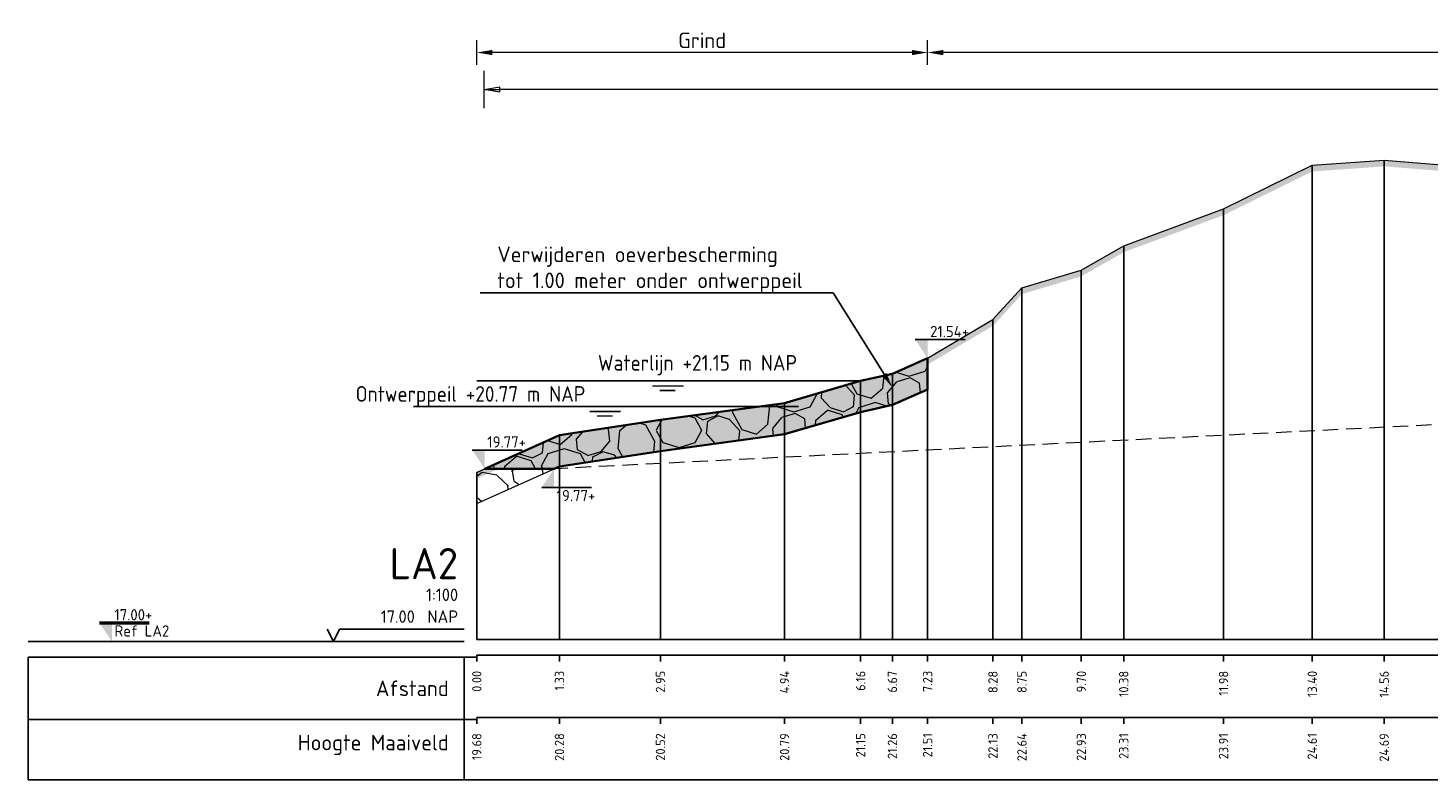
# Model space of a CAD drawing. Header units: metres. Extents: x 184077 to 190380, y 346696 to 349666.
# Tile 255 of 256: x 190117 to 190139, y 349282 to 349294. Entities that reach past the tile are written whole.
import ezdxf
from ezdxf import colors
from ezdxf.entities.mleader import LeaderData, LeaderLine
from ezdxf.enums import TextEntityAlignment as Align
from ezdxf.math import Vec2, Vec3

# ---------------------------------------------------------------- set-up
doc = ezdxf.new("R2010")
doc.units = ezdxf.units.M
doc.header["$PDMODE"] = 35
doc.header["$PDSIZE"] = 0.075
doc.linetypes.add('DASHED2', pattern=[0.375, 0.25, -0.125])
for name, color, linetype, lineweight in [('B-ME-GW-GROND-STEEN-A', 252, 'Continuous', 18), ('B-ME-OB-WATERLIJN-GD1', 150, 'Continuous', 25), ('N-WA-OB-BEKLEDING-STEEN-A', 22, 'Continuous', 13), ('profiel', 8, 'Continuous', 0), ('V-WE-OB-BEKLEDING_STORTSTEEN-G', 30, 'CONTINUOUS-V', 35), ('X-ME-AL-PROFIEL_HUIDIG MAAIVELD-GD', 252, 'Continuous', 0), ('X-XX-AL-DETAIL1-M', 7, 'Continuous', 18), ('X-XX-AL-PEILMAAT-SD', 7, 'Continuous', 25), ('X-XX-AL-T25-100', 7, 'Continuous', 25), ('X01-XX-AL-M', 7, 'Continuous', 18)]:
    doc.layers.add(name, color=color, linetype=linetype, lineweight=lineweight)
doc.layers.add('N-WE-OG-HULPLIJN-GD', color=50, linetype='Continuous', lineweight=50, plot=False)
doc.layers.add('TDNT----_profiel_txt', color=10, linetype='Continuous')
doc.layers.add('X-ME-AL-PROFIELRASTER-S', color=7, linetype='Continuous')
doc.layers.add('TOE-WE-OB-NATUUROEVER-O', color=7, linetype='Continuous', lineweight=18, true_color=0xedb868)
doc.layers.add('V-WE-VH-VERHARDING_BESTORTING-AD-100', color=7, linetype='Continuous', lineweight=18, true_color=0x93278f)
doc.styles.add('ENV-P', font='ISOCP.SHX')
doc.styles.add('NLCS-ISO', font='NLCS-ISO.ttf', dxfattribs={"height": 1.8})
doc.styles.add('NLCS-ISO-ANNOTATIVE-T18', font='NLCS-ISO.ttf', dxfattribs={"height": 1.8})
doc.styles.add('NLCS-ISO-M100-T25', font='NLCS-ISO.ttf', dxfattribs={"height": 0.25})
doc.linetypes.add('CONTINUOUS-V', pattern='A,3.5,[24,NLCS.SHX,S=0.5,R=0,X=0,Y=0],3.5', length=7)
doc.dimstyles.new('NLCS-M100-T25-PIJL_L2_H1', dxfattribs={"dimscale": 0.1, "dimtxt": 2.5, "dimasz": 2.5, "dimexe": 2, "dimexo": 2, "dimgap": 0.7, "dimtad": 1, "dimzin": 0, "dimdsep": 46, "dimtxsty": 'NLCS-ISO-M100-T25', "dimcen": 0, "dimdle": 2, "dimclrd": 256, "dimclre": 256, "dimclrt": 256, "dimadec": 1, "dimazin": 0, "dimtfac": 1, "dimtdec": 3, "dimtofl": 0, "dimtmove": 0, "dimatfit": 3, "dimfxl": 2, "dimfxlon": 1, "dimtfillclr": 256, "dimtolj": 1, "dimtzin": 0, "dimlwd": -1, "dimlwe": -1, "dimarcsym": 0})
doc.dimstyles.new('NLCS-M100-T25-PIJL_L3_H2', dxfattribs={"dimscale": 0.1, "dimtxt": 2.5, "dimasz": 2.5, "dimexe": 2, "dimexo": 2, "dimgap": 0.7, "dimtad": 1, "dimdec": 3, "dimzin": 0, "dimdsep": 46, "dimtxsty": 'NLCS-ISO-M100-T25', "dimcen": 0, "dimdle": 2, "dimclrd": 256, "dimclre": 256, "dimclrt": 256, "dimazin": 0, "dimtfac": 1, "dimtdec": 3, "dimtofl": 0, "dimtmove": 0, "dimatfit": 3, "dimfxl": 2, "dimfxlon": 1, "dimtfillclr": 256, "dimtolj": 1, "dimtzin": 0, "dimlwd": -1, "dimlwe": -1, "dimarcsym": 0})

# ---------------------------------------------------------------- blocks, each defined once
blk = doc.blocks.new('SAL-PROFIELRASTER-D')
at = {"color": 0, "linetype": 'ByBlock', "lineweight": -2, "flags": 128}
for points in [[(-2, 0), (-72, 0)], [(-24, 2), (-23, 0), (-22, 2), (-2, 2)], [(-72, -12.5), (-72, -2.5)], [(0, -2.5), (-72, -2.5)], [(-2, -12.5), (-2, -2.5)], [(0, -12.5), (-72, -12.5)]]:
    blk.add_lwpolyline(points, dxfattribs=at)
at = {"color": 0, "linetype": 'ByBlock', "lineweight": -2, "style": 'NLCS-ISO-ANNOTATIVE-T18'}
blk.add_text('NAP', height=2, dxfattribs=at).set_placement((-3, 3), align=Align.RIGHT)
blk.add_text('Afstand', height=2.5, dxfattribs=at).set_placement((-4.5, -7.5), align=Align.MIDDLE_RIGHT)
for tag, height, p in [('PROFIELNR', 5, (-3, 10)), ('SCHAAL', 2, (-3, 6.5)), ('NAP', 2, (-9.94, 3))]:
    blk.add_attdef(tag, text='', height=height, dxfattribs=at).set_placement(p, align=Align.RIGHT)
blk = doc.blocks.new('SAL-PROFIELRASTER_BALK_EIND1-D')
at = {"color": 0, "linetype": 'ByBlock', "lineweight": -2, "flags": 128}
for points in [[(0, 0), (1, 0)], [(0, -2.5), (1, -2.5)], [(0, -12.5), (1, -12.5)]]:
    blk.add_lwpolyline(points, dxfattribs=at)
blk = doc.blocks.new('SAL-PROFIELRASTER_BALK-D')
at = {"color": 0, "linetype": 'ByBlock', "lineweight": -2}
for p, q in [((-72, -12.5), (-72, -2.5)), ((-2, -2.5), (-2, -12.5)), ((0, -12.5), (-72, -12.5))]:
    blk.add_line(p, q, dxfattribs=at)
at = {"color": 0, "linetype": 'ByBlock', "lineweight": -2, "style": 'NLCS-ISO-ANNOTATIVE-T18'}
for tag, height, p in [('TITEL1', 2.5, (-4.5, -6.5)), ('TITEL2', 1.5, (-4.5, -9.5))]:
    blk.add_attdef(tag, text='', height=height, dxfattribs=at).set_placement(p, align=Align.MIDDLE_RIGHT)
blk = doc.blocks.new('SAL-PROFIELRASTER_BALK_EIND2-D')
at = {"color": 0, "linetype": 'ByBlock', "lineweight": -2}
blk.add_line((1, -12.5), (0, -12.5), dxfattribs=at)
blk = doc.blocks.new('SAL-PROFIELRASTER_BALK_DATA-D')
at = {"color": 0, "linetype": 'ByBlock', "lineweight": -2}
blk.add_lwpolyline([(0, -3.5), (0, -2.5)], dxfattribs=at)
at = {"color": 0, "linetype": 'ByBlock', "lineweight": -2, "style": 'NLCS-ISO-ANNOTATIVE-T18'}
blk.add_attdef('GETAL', text='', height=1.5, rotation=90, dxfattribs=at).set_placement((0.75, -5), align=Align.RIGHT)
blk = doc.blocks.new('SAL-PROFIELRASTER_AANHAAL-D')
at = {"color": 9, "linetype": 'ByBlock', "lineweight": -2, "flags": 128}
blk.add_lwpolyline([(0, 1), (0, 0)], dxfattribs=at)
blk = doc.blocks.new('*D12')
at = {"layer": 'Defpoints', "color": 0, "transparency": 16777216}
for p in [(190124.125, 349293.88), (190124.125, 349284.465), (190131.358, 349284.465)]:
    blk.add_point(p, dxfattribs=at)
at = {"layer": 'X-XX-AL-DETAIL1-M', "transparency": 16777216}
for p, q in [((190124.125, 349293.68), (190124.125, 349294.08)), ((190131.358, 349293.68), (190131.358, 349294.08)), ((190131.108, 349293.88), (190124.375, 349293.88))]:
    blk.add_line(p, q, dxfattribs=at)
for points in [[(190124.375, 349293.921), (190124.375, 349293.838), (190124.125, 349293.88)], [(190131.108, 349293.921), (190131.108, 349293.838), (190131.358, 349293.88)]]:
    blk.add_solid(points, dxfattribs=at)
at = {"layer": 'X-XX-AL-DETAIL1-M', "color": 10, "transparency": 16777216, "insert": (190127.741, 349294.075), "char_height": 0.25, "attachment_point": 5, "style": 'NLCS-ISO-M100-T25'}
blk.add_mtext('\\A1;Grind', dxfattribs=at)
blk = doc.blocks.new('*D13')
at = {"layer": 'Defpoints', "color": 0, "transparency": 16777216}
for p in [(190131.358, 349293.88), (190131.358, 349284.465), (190180.205, 349284.465)]:
    blk.add_point(p, dxfattribs=at)
at = {"layer": 'X-XX-AL-DETAIL1-M', "transparency": 16777216}
for p, q in [((190131.358, 349293.68), (190131.358, 349294.08)), ((190180.205, 349293.68), (190180.205, 349294.08)), ((190179.955, 349293.88), (190131.608, 349293.88))]:
    blk.add_line(p, q, dxfattribs=at)
for points in [[(190131.608, 349293.921), (190131.608, 349293.838), (190131.358, 349293.88)], [(190179.955, 349293.921), (190179.955, 349293.838), (190180.205, 349293.88)]]:
    blk.add_solid(points, dxfattribs=at)
at = {"layer": 'X-XX-AL-DETAIL1-M', "color": 10, "transparency": 16777216, "insert": (190155.781, 349294.075), "char_height": 0.25, "attachment_point": 5, "style": 'NLCS-ISO-M100-T25'}
blk.add_mtext('\\A1;Gras', dxfattribs=at)
blk = doc.blocks.new('SAL-PEILMAAT_INFRACAD_R01-SOD')
blk.add_line((-2, 3), (6, 3))
blk.add_solid([(-2, 3), (0, 3), (0, 0)])
at = {"style": 'NLCS-ISO'}
for tag, p in [('...', (0.4, 3.4)), ('REF', (0.4, 0.8))]:
    blk.add_attdef(tag, p, '', height=1.8, dxfattribs=at)
blk = doc.blocks.new('SAL-PEILMAAT_INFRACAD_H01-SOD')
blk.add_line((-2, 3), (6, 3))
blk.add_solid([(-2, 3), (0, 3), (0, 0)])
at = {"style": 'NLCS-ISO'}
blk.add_attdef('...', (0.4, 3.4), '', height=1.8, dxfattribs=at)
blk = doc.blocks.new('_Closed')
at = {"color": 0, "linetype": 'ByBlock', "lineweight": -2}
for p, q in [((-1, 0.167), (0, 0)), ((-1, 0.167), (-1, -0.167)), ((0, 0), (-1, -0.167)), ((0, 0), (-1, 0))]:
    blk.add_line(p, q, dxfattribs=at)
blk = doc.blocks.new('*D84')
at = {"layer": 'Defpoints', "color": 0, "transparency": 16777216}
for p in [(190124.244, 349293.287), (190160.954, 349288.731), (190124.244, 349287.654)]:
    blk.add_point(p, dxfattribs=at)
at = {"layer": 'X01-XX-AL-M', "color": 11, "transparency": 16777216}
for p, q in [((190124.244, 349292.987), (190124.244, 349293.587)), ((190160.954, 349292.987), (190160.954, 349293.587)), ((190160.704, 349293.287), (190124.494, 349293.287))]:
    blk.add_line(p, q, dxfattribs=at)
at = {"layer": 'X01-XX-AL-M', "color": 11, "transparency": 16777216, "xscale": 0.25, "yscale": 0.25, "zscale": 0.25, "rotation": 180}
blk.add_blockref('_Closed', (190124.244, 349293.287), dxfattribs=at)
at = {"layer": 'X01-XX-AL-M', "color": 11, "transparency": 16777216, "xscale": 0.25, "yscale": 0.25, "zscale": 0.25}
blk.add_blockref('_Closed', (190160.954, 349293.287), dxfattribs=at)
at = {"layer": 'X01-XX-AL-M', "color": 11, "transparency": 16777216, "insert": (190142.599, 349293.483), "char_height": 0.25, "attachment_point": 5, "style": 'NLCS-ISO-M100-T25'}
blk.add_mtext('\\A1;36.71 meter BEREKENDE EROSIELENGTE', dxfattribs=at)

msp = doc.modelspace()

# ---------------------------------------------------------------- hatches: boundary and pattern name
at = {"layer": 'B-ME-GW-GROND-STEEN-A'}
h = msp.add_hatch(dxfattribs=at)
h.set_pattern_fill('AGW-GROND_STEEN', color=256, scale=0.125, pattern_type=2)
h.set_pattern_definition([(2.6026, (190124.87283, 349160.65258), (26.249999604, 1.25000775), [0.222678, -27.305718]), (43.3634, (190125.09533, 349160.662707), (1.249999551, 1.249999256), [0.1520125, -30.7965325]), (101.3099, (190125.20583, 349160.76708), (-1.24999704, 5.00000094), [0.173871, -6.199903]), (149.0362, (190125.1717, 349160.93758), (-2.49999974, 1.2500017), [0.189059, -7.099631]), (184.7636, (190125.00958, 349161.03483), (-13.75005226, -1.24999367), [0.194208, -14.857786]), (219.0939, (190124.81608, 349161.01871), (-13.749992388, -11.25001004), [0.167501, -25.60191]), (280.3048, (190124.68608, 349160.91308), (1.24999506, -6.249999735), [0.163656, -13.811768]), (327.7244, (190124.71533, 349160.75208), (10.000004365, -6.249992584), [0.186299, -27.903958]), (23.1986, (190125.27283, 349161.07758), (2.4999996, 1.24999974), [0.217037, -9.302679]), (81.8699, (190125.4722, 349161.16308), (4.8e-07, 1.25000056), [0.227216, -8.611619]), (123.6901, (190125.50433, 349161.38796), (-1.250001, 1.2499999), [0.263984, -4.242956]), (158.1986, (190125.35796, 349161.60758), (-3.75000034, 1.2499999), [0.419309, -6.312148]), (204.227, (190124.96858, 349161.76333), (-13.750081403, -6.24982108), [0.193408, -27.221232]), (262.875, (190124.7922, 349161.68396), (6.7e-07, -1.2500002), [0.169318, -9.908505]), (306.8699, (190124.7712, 349161.51596), (1.25000005, -1.24999995), [0.442638, -5.807362]), (340.3462, (190125.03683, 349161.16183), (3.75000025, -1.2499987), [0.250596, -18.33199]), (32.2756, (190125.78533, 349161.06508), (13.75000718, 8.74998901), [0.15244, -27.937816]), (66.8013, (190125.9142, 349161.14646), (2.50001256, 6.2499953), [0.168236, -9.35148]), (111.8014, (190124.73046, 349161.3012), (-1.24999917, 2.5000003), [0.140937, -6.590519]), (165.0686, (190124.67821, 349161.43196), (-5.000001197, 1.249998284), [0.124041, -19.281177]), (209.9816, (190125.80833, 349161.463957), (-23.750009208, -13.749983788), [0.155109, -37.365719]), (245.773, (190125.673956, 349161.38646), (-4.99985361, -11.25006471), [0.185214, -27.229426]), (284.9314, (190125.59796, 349161.21746), (3.74999619, -13.75000067), [0.125683, -19.279536]), (348.6901, (190125.63033, 349161.09608), (1.24999914, 7e-07), [0.158079, -6.215695]), (33.6901, (190125.71033, 349161.60258), (1.2499999, 1.250001), [0.205096, -4.301804]), (93.3665, (190125.880956, 349161.71633), (-1.250013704, 19.999999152), [0.211281, -21.075453]), (136.6366, (190125.86858, 349160.677207), (-21.25000823, 19.999991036), [0.24919, -30.699355]), (169.6952, (190125.68746, 349160.84833), (-7.5000012, 1.24999359), [0.2373, -13.738124]), (218.6598, (190125.45396, 349160.89083), (-1.25000013, -1.25000016), [0.203386, -7.800519]), (267.3974, (190125.29508, 349160.76371), (-1.0417e-05, -1.25000014), [0.204357, -27.324037]), (320.9061, (190125.28583, 349161.80958), (6.249996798, -5.000005), [0.290426, -25.478985]), (353.1572, (190125.511206, 349161.626457), (21.249999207, -2.500009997), [0.2005175, -31.273679])])
h.paths.add_polyline_path([(190125.3664, 349287.2051), (190124.2535, 349287.2051), (190124.1252, 349287.1474), (190124.1252, 349286.6474)])
at = {"layer": 'N-WA-OB-BEKLEDING-STEEN-A'}
h = msp.add_hatch(dxfattribs=at)
h.set_pattern_fill('AVH-BESTORTING_01', color=256, scale=0.1, pattern_type=2)
h.set_pattern_definition([(342.742, (190135.2054, 349302.2868), (0.5398, 0.97739), [0.27272, -1.09194]), (17.258, (190134.1626, 349302.6108), (0.539804, 0.9774), [0.27272, -1.65719]), (61.089, (190134.423, 349302.6917), (-1.30319, 0.40486), [0.22313, -0.89341]), (118.911, (190135.2943, 349301.5047), (-0.5398, -0.977414), [0.22313, -1.35591]), (162.742, (190134.423, 349303.0823), (-0.5398, -0.97739), [0.27272, -1.09194]), (197.258, (190134.1626, 349303.16324), (-0.539804, -0.9774), [0.27272, -1.65719]), (241.089, (190133.9021, 349303.0825), (1.30319, -0.40486), [0.22313, -0.89341]), (298.911, (190134.3341, 349303.8644), (0.5398, 0.977414), [0.22313, -1.35591]), (342.742, (190132.5655, 349303.7096), (-0.763385, 1.382236), [0.24341, -1.12122]), (40.8518, (190131.17858, 349300.7052), (0.539802, 0.977399), [0.24469, -3.61913]), (84.587, (190132.98305, 349303.79746), (-0.223591, 2.359645), [0.29716, -3.05481]), (118.911, (190134.3141, 349303.687), (-1.30321, 0.404857), [0.29575, -1.28331]), (162.742, (190132.8681, 349304.3522), (0.763385, -1.382236), [0.24484, -1.11975]), (40.8518, (190130.83023, 349301.333), (0.539802, 0.977399), [0.24409, -3.61972]), (84.587, (190132.42167, 349303.97005), (-0.5398, -0.977407), [0.29647, -3.05553]), (298.911, (190132.4217, 349303.97005), (1.30321, -0.404857), [0.29753, -1.28153]), (26.669, (190129.96683, 349301.8717), (-1.842996, -0.572553), [0.18275, -4.54613]), (84.587, (190133.0527, 349304.4807), (-0.5398, -0.977407), [0.18319, -3.16878]), (131.7624, (190131.5432, 349307.4276), (-2.066604, 1.787101), [0.24466, -4.00428]), (162.742, (190129.9844, 349302.3182), (-0.5398, -0.97739), [0.19694, -1.16769]), (26.669, (190129.63286, 349302.29455), (-1.842996, -0.572553), [0.18297, -4.54591]), (84.587, (190132.5365, 349304.62184), (-0.5398, -0.977407), [0.20094, -3.15103]), (131.7624, (190131.14955, 349307.2297), (-2.066604, 1.787101), [0.20994, -4.039]), (342.742, (190132.6763, 349304.4652), (0.5398, 0.97739), [0.22313, -1.1415]), (50.2416, (190132.91223, 349302.54774), (0.5397897, 0.97739), [0.21713, -6.88472]), (95.413, (190133.0511, 349302.71465), (-0.763387, 1.38224), [0.19056, -2.17966]), (150.9388, (190130.20314, 349306.07368), (-1.303193, 0.4048578), [0.17556, -5.17047]), (197.258, (190132.8796, 349302.9896), (1.30319, -0.404854), [0.22316, -1.70672]), (50.2416, (190132.51855, 349302.74555), (0.5397897, 0.97739), [0.23138, -6.87047]), (95.413, (190132.5349, 349302.5728), (-0.763387, 1.38224), [0.17353, -2.19669]), (150.9388, (190129.86917, 349305.65087), (-1.303193, 0.4048578), [0.18788, -5.15816]), (17.258, (190132.6991, 349302.4815), (-1.30319, 0.404854), [0.22313, -1.70675])])
h.paths.add_polyline_path([(190124.2535, 349287.2051), (190125.3664, 349287.2051), (190125.4517, 349287.2434), (190127.0717, 349287.4894), (190129.063, 349287.7594), (190130.2832, 349288.1144), (190130.7928, 349288.2284), (190131.3577, 349288.4764), (190131.3577, 349288.9764), (190130.7928, 349288.7284), (190130.2832, 349288.6144), (190129.063, 349288.2594), (190127.0717, 349287.9894), (190125.4517, 349287.7434)])
at = {"layer": 'V-WE-VH-VERHARDING_BESTORTING-AD-100', "transparency": 33554636}
h = msp.add_hatch(color=256, dxfattribs=at)
h.dxf.hatch_style = 1
h.paths.add_polyline_path([(190124.2535, 349287.2051), (190125.3664, 349287.2051), (190125.4517, 349287.2434), (190127.0717, 349287.4894), (190129.063, 349287.7594), (190130.2832, 349288.1144), (190130.7928, 349288.2284), (190131.3577, 349288.4764), (190131.3577, 349288.9764), (190130.7928, 349288.7284), (190130.2832, 349288.6144), (190129.063, 349288.2594), (190127.0717, 349287.9894), (190125.4517, 349287.7434)])
at = {"layer": 'X-ME-AL-PROFIEL_HUIDIG MAAIVELD-GD'}
h = msp.add_hatch(dxfattribs=at)
h.set_pattern_fill('AGR-MAAIVELD', color=256, scale=0.05, pattern_type=2)
h.set_pattern_definition([(45, (0, 2.05635), (-0.25000007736, 0.25000007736), []), (45, (-0.0357, 2.09207), (0, 0.50000015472), [0.3535535, -0.3535535]), (45, (-0.07143, 2.12778), (0, 0.50000015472), [0.3535535, -0.3535535]), (45, (-0.10764, 2.164), (0, 0.50000015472), [0.3535535, -0.3535535]), (45, (-0.14286, 2.1992), (0, 0.50000015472), [0.3535535, -0.3535535]), (45, (-0.17857, 2.23492), (0, 0.50000015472), [0.3535535, -0.3535535]), (45, (-0.2143, 2.27064), (0, 0.50000015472), [0.3535535, -0.3535535]), (315, (0, 2.05635), (0.25000007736, 0.25000007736), []), (315, (0.0357, 2.09207), (0.50000015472, -1e-16), [0.3535535, -0.3535535]), (315, (0.07143, 2.12778), (0.50000015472, -1e-16), [0.3535535, -0.3535535]), (315, (0.10764, 2.164), (0.50000015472, -1e-16), [0.3535535, -0.3535535]), (315, (0.14286, 2.1992), (0.50000015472, -1e-16), [0.3535535, -0.3535535]), (315, (0.17857, 2.23492), (0.50000015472, -1e-16), [0.3535535, -0.3535535]), (315, (0.2143, 2.27064), (0.50000015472, -1e-16), [0.3535535, -0.3535535])])
h.paths.add_polyline_path([(190180.2047, 349291.3194), (190180.2047, 349291.2194), (190176.0528, 349291.2374), (190171.6863, 349291.2544), (190168.0777, 349291.2894), (190163.7639, 349291.2974), (190158.3213, 349291.3644), (190153.2817, 349291.4094), (190148.1388, 349291.4784), (190144.9036, 349291.8524), (190143.6997, 349292.0114), (190143.1861, 349292.0664), (190142.1515, 349291.9864), (190140.0687, 349291.9434), (190138.6822, 349292.0544), (190137.5287, 349291.9724), (190136.1054, 349291.2724), (190134.5043, 349290.6784), (190133.8234, 349290.2914), (190132.8707, 349290.0054), (190132.4057, 349289.4964), (190131.3577, 349288.8764), (190130.7928, 349288.6284), (190130.2832, 349288.5144), (190129.063, 349288.1594), (190127.0717, 349287.8894), (190125.4517, 349287.6434), (190124.1252, 349287.0474), (190124.1252, 349287.1474), (190125.4517, 349287.7434), (190127.0717, 349287.9894), (190129.063, 349288.2594), (190130.2832, 349288.6144), (190130.7928, 349288.7284), (190131.3577, 349288.9764), (190132.4057, 349289.5964), (190132.8707, 349290.1054), (190133.8234, 349290.3914), (190134.5043, 349290.7784), (190136.1054, 349291.3724), (190137.5287, 349292.0724), (190138.6822, 349292.1544), (190140.0687, 349292.0434), (190142.1515, 349292.0864), (190143.1861, 349292.1664), (190143.6997, 349292.1114), (190144.9036, 349291.9524), (190148.1388, 349291.5784), (190153.2817, 349291.5094), (190158.3213, 349291.4644), (190163.7639, 349291.3974), (190168.0777, 349291.3894), (190171.6863, 349291.3544), (190176.0528, 349291.3374)])

# ---------------------------------------------------------------- linework, layer by layer
at = {"layer": 'B-ME-GW-GROND-STEEN-A'}
msp.add_lwpolyline([(190131.3577, 349288.9764), (190130.7928, 349288.7284), (190130.2832, 349288.6144), (190129.063, 349288.2594), (190127.0717, 349287.9894), (190125.4517, 349287.7434), (190124.1252, 349287.1474), (190124.1252, 349286.6474), (190125.4517, 349287.2434), (190127.0717, 349287.4894), (190129.063, 349287.7594), (190130.2832, 349288.1144), (190130.7928, 349288.2284), (190131.3577, 349288.4764)], close=True, dxfattribs=at)
at = {"layer": 'B-ME-OB-WATERLIJN-GD1', "const_width": 0.025}
for points in [[(190130.2832, 349288.6144), (190124.1252, 349288.6144)], [(190126.9421, 349288.5328), (190127.4421, 349288.5328)], [(190127.0607, 349288.4603), (190127.3107, 349288.4603)], [(190129.291, 349288.2051), (190123.1044, 349288.2051)], [(190125.9356, 349288.1234), (190126.4356, 349288.1234)], [(190126.0543, 349288.051), (190126.3043, 349288.051)]]:
    msp.add_lwpolyline(points, dxfattribs=at)
at = {"layer": 'profiel', "linetype": 'Continuous', "lineweight": 0}
msp.add_lwpolyline([(190124.1252, 349287.1474), (190125.4517, 349287.7434), (190127.0717, 349287.9894), (190129.063, 349288.2594), (190130.2832, 349288.6144), (190130.7928, 349288.7284), (190131.3577, 349288.9764), (190132.4057, 349289.5964), (190132.8707, 349290.1054), (190133.8234, 349290.3914), (190134.5043, 349290.7784), (190136.1054, 349291.3724), (190137.5287, 349292.0724), (190138.6822, 349292.1544), (190140.0687, 349292.0434), (190142.1515, 349292.0864), (190143.1861, 349292.1664), (190143.6997, 349292.1114), (190144.9036, 349291.9524), (190148.1388, 349291.5784), (190153.2817, 349291.5094), (190158.3213, 349291.4644), (190163.7639, 349291.3974)], dxfattribs=at)
at = {"layer": 'TOE-WE-OB-NATUUROEVER-O', "linetype": 'DASHED2', "flags": 128}
msp.add_lwpolyline([(190160.9635, 349291.4319, 0.2874077), (190160.0568, 349290.8792), (190159.3233, 349289.4122, -0.2706285), (190158.4788, 349288.8607), (190125.3664, 349287.2051)], format="xyb", dxfattribs=at)
at = {"layer": 'V-WE-OB-BEKLEDING_STORTSTEEN-G', "ltscale": 0.2, "flags": 128}
msp.add_lwpolyline([(190124.2535, 349287.2051), (190125.3664, 349287.2051), (190125.4517, 349287.2434), (190127.0717, 349287.4894), (190129.063, 349287.7594), (190130.2832, 349288.1144), (190130.7928, 349288.2284), (190131.3577, 349288.4764), (190131.3577, 349288.9764), (190130.7928, 349288.7284), (190130.2832, 349288.6144), (190129.063, 349288.2594), (190127.0717, 349287.9894), (190125.4517, 349287.7434)], close=True, dxfattribs=at)

# ---------------------------------------------------------------- block references
at = {"layer": 'N-WE-OG-HULPLIJN-GD', "xscale": 0.1, "yscale": 0.1, "zscale": 0.1}
msp.add_blockref('SAL-PEILMAAT_INFRACAD_R01-SOD', (190118.2707, 349284.4351), dxfattribs=at).add_auto_attribs({'...': '17.00+', 'REF': 'Ref LA2'})
at = {"layer": 'X-ME-AL-PROFIELRASTER-S'}
for p, yscale in [((190138.6822, 349284.4654), 7.689), ((190137.5287, 349284.4654), 7.606999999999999), ((190136.1054, 349284.4654), 6.907), ((190134.5043, 349284.4654), 6.312999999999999), ((190133.8234, 349284.4654), 5.925999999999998), ((190132.8707, 349284.4654), 5.640000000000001), ((190132.4057, 349284.4654), 5.131), ((190131.3577, 349284.4654), 4.510999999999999), ((190130.2832, 349284.4654), 4.149000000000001), ((190130.2832, 349284.4654), 4.149000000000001), ((190130.7928, 349284.4654), 4.263000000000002), ((190129.063, 349284.4654), 3.794), ((190127.0717, 349284.4654), 3.524000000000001), ((190125.4517, 349284.4654), 3.277999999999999), ((190124.1252, 349284.4654), 2.681999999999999)]:
    msp.add_blockref('SAL-PROFIELRASTER_AANHAAL-D', p, dxfattribs=dict(at, yscale=yscale))
at = {"layer": 'X-ME-AL-PROFIELRASTER-S', "xscale": 0.1, "yscale": 0.1, "zscale": 0.1}
for name, p, values in [('SAL-PROFIELRASTER-D', (190124.1252, 349284.4351), {'PROFIELNR': 'LA2', 'SCHAAL': '1:100', 'NAP': '17.00'}), ('SAL-PROFIELRASTER_BALK_DATA-D', (190124.1252, 349284.4654), {'GETAL': '0.00'}), ('SAL-PROFIELRASTER_BALK_DATA-D', (190125.4517, 349284.4654), {'GETAL': '1.33'}), ('SAL-PROFIELRASTER_BALK_DATA-D', (190127.0717, 349284.4654), {'GETAL': '2.95'}), ('SAL-PROFIELRASTER_BALK_DATA-D', (190129.063, 349284.4654), {'GETAL': '4.94'}), ('SAL-PROFIELRASTER_BALK_DATA-D', (190130.2832, 349284.4654), {'GETAL': '6.16'}), ('SAL-PROFIELRASTER_BALK_DATA-D', (190130.2832, 349284.4654), {'GETAL': '6.16'}), ('SAL-PROFIELRASTER_BALK_DATA-D', (190130.7928, 349284.4654), {'GETAL': '6.67'}), ('SAL-PROFIELRASTER_BALK_DATA-D', (190131.3577, 349284.4654), {'GETAL': '7.23'}), ('SAL-PROFIELRASTER_BALK_DATA-D', (190132.4057, 349284.4654), {'GETAL': '8.28'}), ('SAL-PROFIELRASTER_BALK_DATA-D', (190132.8707, 349284.4654), {'GETAL': '8.75'}), ('SAL-PROFIELRASTER_BALK_DATA-D', (190133.8234, 349284.4654), {'GETAL': '9.70'}), ('SAL-PROFIELRASTER_BALK_DATA-D', (190134.5043, 349284.4654), {'GETAL': '10.38'}), ('SAL-PROFIELRASTER_BALK_DATA-D', (190136.1054, 349284.4654), {'GETAL': '11.98'}), ('SAL-PROFIELRASTER_BALK_DATA-D', (190137.5287, 349284.4654), {'GETAL': '13.40'}), ('SAL-PROFIELRASTER_BALK_DATA-D', (190138.6822, 349284.4654), {'GETAL': '14.56'}), ('SAL-PROFIELRASTER_BALK-D', (190124.1252, 349283.4654), {'TITEL1': 'Hoogte Maaiveld'}), ('SAL-PROFIELRASTER_BALK_DATA-D', (190124.1252, 349283.4654), {'GETAL': '19.68'}), ('SAL-PROFIELRASTER_BALK_DATA-D', (190125.4517, 349283.4654), {'GETAL': '20.28'}), ('SAL-PROFIELRASTER_BALK_DATA-D', (190127.0717, 349283.4654), {'GETAL': '20.52'}), ('SAL-PROFIELRASTER_BALK_DATA-D', (190129.063, 349283.4654), {'GETAL': '20.79'}), ('SAL-PROFIELRASTER_BALK_DATA-D', (190130.2832, 349283.4654), {'GETAL': '21.15'}), ('SAL-PROFIELRASTER_BALK_DATA-D', (190130.7928, 349283.4654), {'GETAL': '21.26'}), ('SAL-PROFIELRASTER_BALK_DATA-D', (190131.3577, 349283.4654), {'GETAL': '21.51'}), ('SAL-PROFIELRASTER_BALK_DATA-D', (190132.4057, 349283.4654), {'GETAL': '22.13'}), ('SAL-PROFIELRASTER_BALK_DATA-D', (190132.8707, 349283.4654), {'GETAL': '22.64'}), ('SAL-PROFIELRASTER_BALK_DATA-D', (190133.8234, 349283.4654), {'GETAL': '22.93'}), ('SAL-PROFIELRASTER_BALK_DATA-D', (190134.5043, 349283.4654), {'GETAL': '23.31'}), ('SAL-PROFIELRASTER_BALK_DATA-D', (190136.1054, 349283.4654), {'GETAL': '23.91'}), ('SAL-PROFIELRASTER_BALK_DATA-D', (190137.5287, 349283.4654), {'GETAL': '24.61'}), ('SAL-PROFIELRASTER_BALK_DATA-D', (190138.6822, 349283.4654), {'GETAL': '24.69'})]:
    msp.add_blockref(name, p, dxfattribs=at).add_auto_attribs(values)
at = {"layer": 'X-ME-AL-PROFIELRASTER-S', "xscale": 56.32954693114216, "yscale": 0.1, "zscale": 56.32954693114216}
for name, p in [('SAL-PROFIELRASTER_BALK_EIND1-D', (190124.1252, 349284.4654)), ('SAL-PROFIELRASTER_BALK_EIND2-D', (190124.1252, 349283.4654))]:
    msp.add_blockref(name, p, dxfattribs=at)
at = {"layer": 'X-XX-AL-PEILMAAT-SD', "xscale": 0.1, "yscale": 0.1, "zscale": 0.1}
for p, values in [((190131.3577, 349288.9764), {'...': '21.54+'}), ((190124.2535, 349287.2051), {'...': '19.77+'})]:
    msp.add_blockref('SAL-PEILMAAT_INFRACAD_H01-SOD', p, dxfattribs=at).add_auto_attribs(values)
at = {"layer": 'X-XX-AL-PEILMAAT-SD'}
ref = msp.add_blockref('SAL-PEILMAAT_INFRACAD_H01-SOD', (190125.3664, 349287.2051), dxfattribs=dict(at, xscale=-0.1, yscale=0.1, zscale=0.1, rotation=180))
ref.add_attrib('...', '19.77+', (190125.4064, 349286.6851), dxfattribs={"layer": '0', "height": 0.18, "style": 'NLCS-ISO'})

# ---------------------------------------------------------------- texts
at = {"layer": 'TDNT----_profiel_txt', "color": 150, "char_height": 0.25, "attachment_point": 7, "style": 'ENV-P'}
for s, insert in [('Waterlijn +21.15 m NAP', (190126.0689, 349288.7038)), ('Ontwerppeil +20.77 m NAP', (190122.181, 349288.2051))]:
    msp.add_mtext_dynamic_manual_height_columns(s, width=6.173509, gutter_width=0.9, heights=[0], dxfattribs=dict(at, insert=insert))

# ---------------------------------------------------------------- dimensions: what is measured, and where the dimension line sits
at = {"layer": 'X-XX-AL-DETAIL1-M'}
for base, p1, p2, text, picture, middle in [((190124.1252, 349293.8797), (190131.3577, 349284.4654), (190124.1252, 349284.4654), 'Grind', '*D12', (190127.7415, 349293.8797)), ((190131.3577, 349293.8797), (190180.2047, 349284.4654), (190131.3577, 349284.4654), 'Gras', '*D13', (190155.7812, 349293.8797))]:
    dim = msp.add_linear_dim(base=base, p1=p1, p2=p2, text=text, dimstyle='NLCS-M100-T25-PIJL_L3_H2', override={"dimclrt": 10}, dxfattribs=at)
    dim.commit()
    dim.dimension.update_dxf_attribs({"geometry": picture, "text_midpoint": middle, "dimtype": 160})
at = {"layer": 'X01-XX-AL-M', "color": 11}
dim = msp.add_linear_dim(base=(190124.2438, 349293.2875), p1=(190160.9538, 349288.7312), p2=(190124.2438, 349287.6544), text='<> meter BEREKENDE EROSIELENGTE', dimstyle='NLCS-M100-T25-PIJL_L2_H1', override={"dimexe": 3, "dimblk1": 'Closed', "dimblk2": 'Closed', "dimsah": 1, "dimclrd": 11, "dimclre": 11, "dimclrt": 11, "dimfxl": 3}, dxfattribs=at)
dim.commit()
dim.dimension.update_dxf_attribs({"geometry": '*D84', "text_midpoint": (190142.5988, 349293.4826)})

# ---------------------------------------------------------------- leaders
at = {"layer": 'X-XX-AL-T25-100', "color": 10}
ml = msp.add_multileader_mtext('Standard', dxfattribs=at)
ml.set_content('Verwijderen oeverbescherming\\Ptot 1.00 meter onder ontwerppeil', color=10, style='NLCS-ISO-M100-T25')
ml.set_leader_properties(color=256, linetype='ByLayer', lineweight=-1)
ml.build(insert=Vec2(0, 0))
ml.multileader.update_dxf_attribs({"text_left_attachment_type": 5, "text_right_attachment_type": 5, "dogleg_length": 0.25, "arrow_head_size": 0.25})
ctx = ml.context
ctx.base_point, ctx.char_height, ctx.arrow_head_size, ctx.landing_gap_size, ctx.plane_origin = Vec3(190124.3646, 349290.0267), 0.25, 0.25, 0.09, Vec3(190139.3674, 349278.6528)
ctx.left_attachment, ctx.right_attachment = 5, 5
notes = []
notes.append((ctx, [(1, (1, 1, 0), (190129.8446, 349290.0267), (-1, 0), 0.25, [(0, [(190130.7928, 349288.509)], 0, [])])]))
ctx.mtext.insert, ctx.mtext.flow_direction = Vec3(190124.4546, 349290.7684), 5
for ctx, leaders in notes:
    for number, flags, end, landing, length, lines in leaders:
        leader = LeaderData()
        leader.index, (leader.has_last_leader_line, leader.has_dogleg_vector, leader.attachment_direction) = number, flags
        leader.last_leader_point, leader.dogleg_vector, leader.dogleg_length = Vec3(end), Vec3(landing), length
        for number, points, colour, breaks in lines:
            line = LeaderLine()
            line.index, line.vertices, line.color, line.breaks = number, Vec3.list(points), colors.encode_raw_color(colour), breaks
            leader.lines.append(line)
        ctx.leaders.append(leader)

doc.saveas('drawing.dxf')
